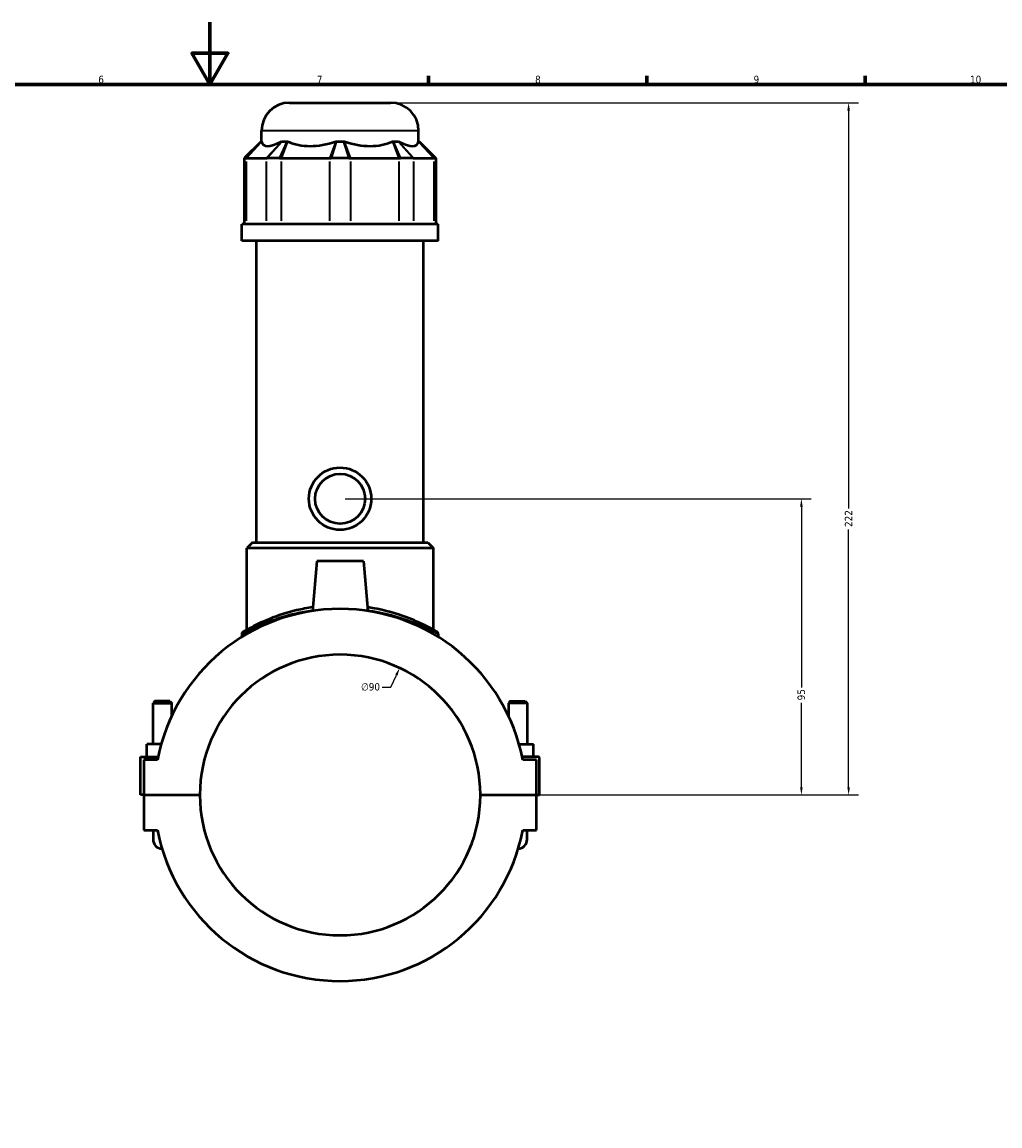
# Model space of a CAD drawing. Header units: millimetres. Extents: x -252 to 972, y -114 to 1144.
# Tile 5 of 7: x 360 to 674, y 240 to 594. Entities that reach past the tile are written whole.
import ezdxf

# ---------------------------------------------------------------- set-up
doc = ezdxf.new("R2010")
doc.units = ezdxf.units.MM
for name, color, linetype, lineweight in [('Border (ANSI)', 7, 'Continuous', 70), ('Dimension (ANSI)', 7, 'Continuous', 25), ('Visible (ANSI)', 7, 'Continuous', 50), ('Visible Narrow (ANSI)', 7, 'Continuous', 35)]:
    doc.layers.add(name, color=color, linetype=linetype, lineweight=lineweight)
doc.styles.add('Note Text (ANSI)', font='tahoma.ttf')
doc.dimstyles.new('Default - mm (ANSI)', dxfattribs={"dimtxt": 2.4, "dimasz": 2.5, "dimexe": 3.175, "dimexo": 1.6002, "dimgap": 0.8, "dimtad": 0, "dimtoh": 1, "dimdec": 0, "dimrnd": 1e-08, "dimzin": 4, "dimdsep": 46, "dimtxsty": 'Note Text (ANSI)', "dimcen": 0.09, "dimdle": 10, "dimclrd": 256, "dimclre": 256, "dimclrt": 5, "dimadec": 1, "dimazin": 1, "dimtfac": 1.27, "dimtofl": 0, "dimtmove": 0, "dimatfit": 3, "dimfxl": 1, "dimtolj": 1, "dimtzin": 4, "dimlwd": -1, "dimlwe": -1, "dimarcsym": 0})

# ---------------------------------------------------------------- blocks, each defined once
blk = doc.blocks.new('Borders Default Border')
at = {"layer": 'Border (ANSI)'}
for p, q in [((490.58, 574), (490.58, 576.8)), ((560.67, 574), (560.67, 576.8)), ((630.75, 574), (630.75, 576.8))]:
    blk.add_line(p, q, dxfattribs=at)
at = {"layer": 'Border (ANSI)', "flags": 128}
for points in [[(420.5, 594), (420.5, 574), (414.73, 584), (426.27, 584), (420.5, 574)], [(20, 20), (20, 574), (821, 574), (821, 20), (20, 20)]]:
    blk.add_lwpolyline(points, dxfattribs=at)
at = {"layer": 'Border (ANSI)', "color": 5, "true_color": 0x0000ff, "char_height": 2.4, "attachment_point": 7, "style": 'Note Text (ANSI)'}
for s, insert in [('6', (384.69, 574.35)), ('7', (454.8, 574.4)), ('8', (524.84, 574.35)), ('9', (594.92, 574.35)), ('10', (664.35, 574.35))]:
    blk.add_mtext(s, dxfattribs=dict(at, insert=insert))
blk = doc.blocks.new('*D6')
at = {"layer": 'Defpoints', "color": 0, "transparency": 16777216}
for p in [(481.39, 386.88), (443.16, 305.4)]:
    blk.add_point(p, dxfattribs=at)
at = {"layer": 'Dimension (ANSI)', "transparency": 16777216}
for p, q in [((478.52, 380.76), (480.32, 384.61)), ((475.74, 380.76), (478.52, 380.76))]:
    blk.add_line(p, q, dxfattribs=at)
blk.add_solid([(479.95, 384.79), (480.7, 384.44), (481.39, 386.88)], dxfattribs=at)
at = {"layer": 'Dimension (ANSI)', "color": 5, "transparency": 16777216, "insert": (469, 382.05), "char_height": 2.4, "attachment_point": 1, "style": 'Note Text (ANSI)'}
blk.add_mtext('\\A1;∅90', dxfattribs=at)
blk = doc.blocks.new('*D10')
at = {"layer": 'Defpoints', "color": 0, "transparency": 16777216}
for p in [(462.27, 441.14), (610.25, 441.14), (507.27, 346.14)]:
    blk.add_point(p, dxfattribs=at)
at = {"layer": 'Dimension (ANSI)', "transparency": 16777216}
for p, q in [((463.87, 441.14), (613.43, 441.14)), ((610.25, 438.64), (610.25, 380.6)), ((610.25, 348.64), (610.25, 375.68)), ((508.87, 346.14), (613.43, 346.14))]:
    blk.add_line(p, q, dxfattribs=at)
for points in [[(609.83, 438.64), (610.67, 438.64), (610.25, 441.14)], [(609.83, 348.64), (610.67, 348.64), (610.25, 346.14)]]:
    blk.add_solid(points, dxfattribs=at)
at = {"layer": 'Dimension (ANSI)', "color": 5, "transparency": 16777216, "insert": (609, 376.48), "char_height": 2.4, "attachment_point": 1, "rotation": 90, "style": 'Note Text (ANSI)'}
blk.add_mtext('\\A1;95', dxfattribs=at)
blk = doc.blocks.new('*D11')
at = {"layer": 'Defpoints', "color": 0, "transparency": 16777216}
for p in [(478.47, 568.14), (625.4, 568.14), (507.27, 346.14)]:
    blk.add_point(p, dxfattribs=at)
at = {"layer": 'Dimension (ANSI)', "transparency": 16777216}
for p, q in [((480.07, 568.14), (628.58, 568.14)), ((625.4, 565.64), (625.4, 437.98)), ((625.4, 348.64), (625.4, 431.29)), ((508.87, 346.14), (628.58, 346.14))]:
    blk.add_line(p, q, dxfattribs=at)
for points in [[(624.99, 565.64), (625.82, 565.64), (625.4, 568.14)], [(624.99, 348.64), (625.82, 348.64), (625.4, 346.14)]]:
    blk.add_solid(points, dxfattribs=at)
at = {"layer": 'Dimension (ANSI)', "color": 5, "transparency": 16777216, "insert": (624.18, 432.09), "char_height": 2.4, "attachment_point": 1, "rotation": 90, "style": 'Note Text (ANSI)'}
blk.add_mtext('\\A1;222', dxfattribs=at)

msp = doc.modelspace()

# ---------------------------------------------------------------- linework, layer by layer
at = {"layer": 'Visible (ANSI)'}
for p, q in [((446.07, 568.14), (478.47, 568.14)), ((437.07, 555.75), (437.07, 559.14)), ((487.47, 555.75), (487.47, 559.14)), ((436.91, 555.75), (431.51, 550.35)), ((436.91, 555.75), (437.1, 555.75)), ((443.67, 555.75), (445.28, 555.75)), ((461.14, 555.75), (463.41, 555.75)), ((479.27, 555.75), (480.88, 555.75)), ((487.45, 555.75), (487.63, 555.75)), ((487.63, 555.75), (493.03, 550.35)), ((431.98, 550.35), (431.51, 550.35)), ((431.51, 550.35), (431.51, 529.2)), ((431.98, 550.35), (432.2, 550.35)), ((432.2, 550.35), (438.57, 550.35)), ((438.57, 550.35), (438.84, 550.35)), ((442.86, 550.35), (438.84, 550.35)), ((442.86, 550.35), (443.44, 550.35)), ((443.44, 550.35), (458.83, 550.35)), ((458.83, 550.35), (459.43, 550.35)), ((465.11, 550.35), (459.43, 550.35)), ((465.11, 550.35), (465.72, 550.35)), ((465.72, 550.35), (481.1, 550.35)), ((481.1, 550.35), (481.69, 550.35)), ((485.71, 550.35), (481.69, 550.35)), ((485.71, 550.35), (485.97, 550.35)), ((485.97, 550.35), (492.35, 550.35)), ((492.35, 550.35), (492.57, 550.35)), ((493.03, 550.35), (492.57, 550.35)), ((493.03, 550.35), (493.03, 529.2)), ((493.77, 529.2), (430.77, 529.2)), ((430.77, 523.89), (430.77, 529.2)), ((493.77, 523.89), (493.77, 529.2)), ((493.77, 523.89), (430.77, 523.89)), ((435.5, 427.14), (435.5, 523.89)), ((489.05, 427.14), (489.05, 523.89)), ((434.15, 427.14), (432.35, 425.34)), ((492.2, 425.34), (432.35, 425.34)), ((432.35, 399.11), (432.35, 425.34)), ((434.15, 427.14), (490.4, 427.14)), ((490.4, 427.14), (492.2, 425.34)), ((492.2, 399.11), (492.2, 425.34)), ((454.77, 421.14), (453.37, 405.14)), ((469.77, 421.14), (454.77, 421.14)), ((469.77, 421.14), (471.17, 405.14)), ((430.77, 397.68), (430.77, 396.82)), ((493.77, 397.68), (493.77, 396.82)), ((402.87, 376.19), (402.27, 375.59)), ((402.27, 375.59), (408.27, 375.59)), ((402.27, 362.39), (402.27, 375.59)), ((407.67, 376.19), (402.87, 376.19)), ((407.67, 376.19), (408.27, 375.59)), ((408.27, 371.52), (408.27, 375.59)), ((516.87, 376.19), (516.27, 375.59)), ((522.27, 375.59), (516.27, 375.59)), ((516.27, 375.59), (516.27, 371.52)), ((516.87, 376.19), (521.67, 376.19)), ((521.67, 376.19), (522.27, 375.59)), ((522.27, 375.59), (522.27, 362.39)), ((400.27, 358.39), (400.27, 362.39)), ((404.86, 362.39), (400.27, 362.39)), ((519.69, 362.39), (524.27, 362.39)), ((524.27, 358.39), (524.27, 362.39)), ((398.27, 358.39), (403.87, 358.39)), ((398.27, 346.19), (398.27, 358.39)), ((525.77, 358.39), (520.67, 358.39)), ((526.27, 346.19), (526.27, 357.89)), ((403.67, 357.39), (399.27, 357.39)), ((399.27, 357.39), (399.27, 346.19)), ((525.27, 357.39), (520.87, 357.39)), ((525.27, 346.19), (525.27, 357.39)), ((399.27, 346.19), (398.27, 346.19)), ((399.27, 346.19), (417.27, 346.19)), ((399.27, 346.09), (399.27, 334.89)), ((417.27, 346.09), (399.27, 346.09)), ((402.27, 346.09), (402.27, 346.19)), ((408.27, 346.09), (408.27, 346.19)), ((507.27, 346.19), (525.27, 346.19)), ((525.27, 346.09), (507.27, 346.09)), ((516.27, 346.19), (516.27, 346.09)), ((522.27, 346.19), (522.27, 346.09)), ((525.27, 346.19), (526.27, 346.19)), ((525.27, 334.89), (525.27, 346.09)), ((399.27, 334.89), (403.67, 334.89)), ((402.27, 334.89), (402.27, 331.89)), ((520.87, 334.89), (525.27, 334.89)), ((522.27, 331.89), (522.27, 334.89))]:
    msp.add_line(p, q, dxfattribs=at)
for radius in [10, 8]:
    msp.add_circle((462.27, 441.14), radius, dxfattribs=at)
for centre, radius, start, end in [((446.07, 559.14), 9, 90, 180), ((478.47, 559.14), 9, 0, 90), ((462.27, 346.14), 59.67, 10.8674, 169.1326), ((431.67, 397.68), 0.9, 120.6978, 180), ((492.87, 397.68), 0.9, 0, 59.3022), ((462.27, 346.14), 45, 0.0637, 179.9363), ((525.77, 357.89), 0.5, 0, 90), ((462.27, 346.14), 45, 180.0637, 359.9363), ((462.27, 346.14), 59.67, 190.8674, 349.1326), ((405.27, 331.89), 3, 180, 267.6508), ((519.27, 331.89), 3, 272.3492, 0)]:
    msp.add_arc(centre, radius, start, end, dxfattribs=at)
for major_axis, ratio, start_param, end_param in [((-24.72, -24.72), 0.198912, 6.142785, 6.816284), ((20.95, 20.95), 0.668179, 3.393892, 4.067391), ((20.95, -20.95), 0.668179, 5.357387, 6.030886), ((24.72, -24.72), 0.198912, 5.750086, 6.423585)]:
    msp.add_ellipse((462.27, 579.45), major_axis=major_axis, ratio=ratio, start_param=start_param, end_param=end_param, dxfattribs=at)
for points in [[(437.1, 555.75), (437.1, 555.72), (437.11, 555.69), (437.11, 555.66)], [(443.49, 555.66), (443.55, 555.69), (443.61, 555.72), (443.67, 555.75)], [(445.28, 555.75), (445.34, 555.72), (445.41, 555.69), (445.48, 555.66)], [(460.86, 555.66), (460.95, 555.69), (461.05, 555.72), (461.14, 555.75)], [(463.41, 555.75), (463.5, 555.72), (463.59, 555.69), (463.68, 555.66)], [(479.07, 555.66), (479.14, 555.69), (479.2, 555.72), (479.27, 555.75)], [(480.88, 555.75), (480.94, 555.72), (481, 555.69), (481.06, 555.66)], [(487.43, 555.66), (487.44, 555.69), (487.44, 555.72), (487.45, 555.75)]]:
    msp.add_open_spline(points, degree=3, dxfattribs=at)
for points, knots in [([(453.48, 406.34), (451.7, 406.08), (449.97, 405.74), (445.13, 404.61), (442.25, 403.65), (436.94, 401.54), (434.67, 400.38), (432.24, 399.06), (431.61, 398.69), (431.26, 398.48), (431.21, 398.45), (431.21, 398.45)], [15.427973, 15.427973, 15.427973, 15.427973, 15.977215, 15.977215, 17.049419, 17.049419, 18.313483, 18.313483, 19.119453, 19.119453, 19.406009, 19.406009, 19.406009, 19.406009]), ([(493.33, 398.45), (493.33, 398.45), (492.99, 398.66), (491.58, 399.46), (490.4, 400.11), (487.17, 401.68), (485.03, 402.62), (479.26, 404.66), (475.33, 405.71), (471.07, 406.34)], [9.703014, 9.703014, 9.703014, 9.703014, 10.473648, 10.473648, 11.370137, 11.370137, 12.365037, 12.365037, 13.681052, 13.681052, 13.681052, 13.681052])]:
    msp.add_open_spline(points, degree=3, knots=knots, dxfattribs=at)
at = {"layer": 'Visible Narrow (ANSI)'}
for p, q in [((487.16, 559.14), (437.38, 559.14)), ((432.23, 550.62), (436.84, 555.48)), ((432.45, 550.61), (436.87, 555.4)), ((443.24, 555.4), (438.82, 550.61)), ((443.43, 555.48), (439.08, 550.62)), ((442.98, 550.62), (445.16, 555.48)), ((443.55, 550.61), (445.38, 555.4)), ((460.76, 555.4), (458.93, 550.61)), ((461.05, 555.48), (459.52, 550.62)), ((465.03, 550.62), (463.5, 555.48)), ((465.62, 550.61), (463.78, 555.4)), ((479.17, 555.4), (481, 550.61)), ((479.39, 555.48), (481.57, 550.62)), ((485.47, 550.62), (481.12, 555.48)), ((485.73, 550.61), (481.31, 555.4)), ((487.68, 555.4), (492.1, 550.61)), ((487.7, 555.48), (492.32, 550.62)), ((432.2, 530.25), (432.2, 549.29)), ((438.57, 549.29), (438.57, 530.25)), ((443.44, 530.25), (443.44, 549.29)), ((458.83, 549.29), (458.83, 530.25)), ((465.72, 530.25), (465.72, 549.29)), ((481.1, 549.29), (481.1, 530.25)), ((485.97, 530.25), (485.97, 549.29)), ((492.35, 549.29), (492.35, 530.25))]:
    msp.add_line(p, q, dxfattribs=at)
msp.add_arc((492.87, 397.68), 0.9, 2.9651, 56.3371, dxfattribs=at)
for points, knots in [([(430.77, 397.68), (430.77, 397.68), (430.82, 397.71), (431.18, 397.91), (431.81, 398.27), (434.28, 399.58), (436.58, 400.72), (441.97, 402.8), (444.89, 403.74), (449.81, 404.87), (451.58, 405.19), (453.4, 405.45)], [-19.406009, -19.406009, -19.406009, -19.406009, -19.119453, -19.119453, -18.313483, -18.313483, -17.049419, -17.049419, -15.977215, -15.977215, -15.423168, -15.423168, -15.423168, -15.423168]), ([(471.14, 405.45), (475.49, 404.84), (479.48, 403.8), (485.35, 401.79), (487.52, 400.86), (490.8, 399.31), (492, 398.67), (493.43, 397.88), (493.77, 397.68), (493.77, 397.68)], [-13.685856, -13.685856, -13.685856, -13.685856, -12.365037, -12.365037, -11.370137, -11.370137, -10.473648, -10.473648, -9.703014, -9.703014, -9.703014, -9.703014])]:
    msp.add_open_spline(points, degree=3, knots=knots, dxfattribs=at)

# ---------------------------------------------------------------- block references
msp.add_blockref('Borders Default Border', (0, 0))

# ---------------------------------------------------------------- dimensions: what is measured, and where the dimension line sits
at = {"layer": 'Dimension (ANSI)'}
for base, p2, picture, middle in [((625.4, 568.14), (478.47, 568.14), '*D11', (625.4, 434.64)), ((610.25, 441.14), (462.27, 441.14), '*D10', (610.25, 378.14))]:
    dim = msp.add_linear_dim(base=base, p1=(507.27, 346.14), p2=p2, angle=90, dimstyle='Default - mm (ANSI)', override={"dimgap": 0.8, "dimtoh": 0, "dimdec": 0, "dimtol": 0, "dimlim": 0, "dimtp": 0, "dimtm": 0, "dimtdec": 2, "dimatfit": 1}, dxfattribs=at)
    dim.commit()
    dim.dimension.update_dxf_attribs({"geometry": picture, "text_midpoint": middle, "dimtype": 160})
dim = msp.add_diameter_dim_2p(p1=(443.16, 305.4), p2=(481.39, 386.88), dimstyle='Default - mm (ANSI)', override={"dimgap": 0.8, "dimtih": 1, "dimdec": 0, "dimlfac": 1, "dimtol": 0, "dimlim": 0, "dimtp": 0, "dimtm": 0, "dimtdec": 2}, dxfattribs=at)
dim.commit()
dim.dimension.update_dxf_attribs({"geometry": '*D6', "text_midpoint": (471.97, 380.76), "dimtype": 163})

doc.saveas('drawing.dxf')
